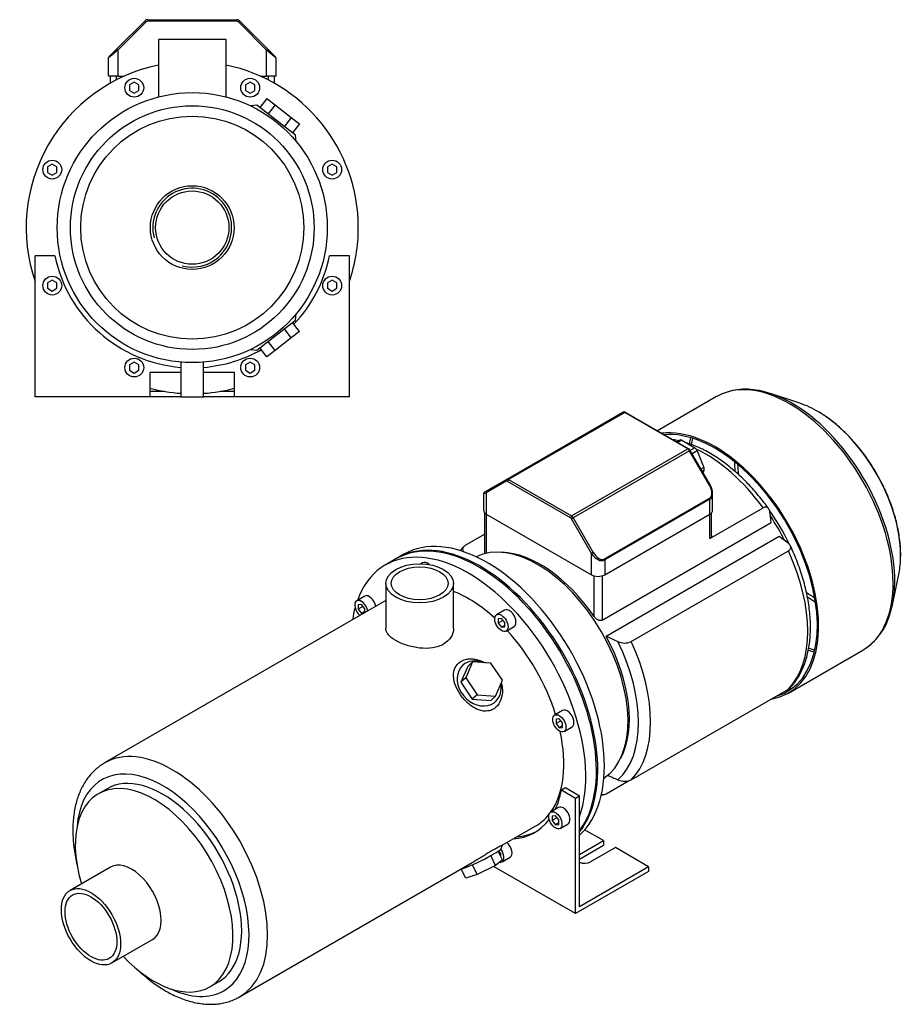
# Model space of a CAD drawing. Header units: millimetres. Extents: x 81 to 1177, y 11 to 791.
# Tile 2 of 2: x 708 to 1177, y 11 to 534. Entities that reach past the tile are written whole.
import ezdxf

# ---------------------------------------------------------------- set-up
doc = ezdxf.new("R2010")
doc.units = ezdxf.units.MM
for name, color, linetype in [('BASETTA_MEC_80_T', 7, 'Continuous'), ('CARCASSA_MEC_80-', 7, 'Continuous'), ('COPRIVENTOLA_MEC', 7, 'Continuous'), ('CORPO_MH_3-5_[9]', 7, 'Continuous'), ('FLANGIA_MOTORE_T', 7, 'Continuous'), ('STAFFA_3-5-9_INT', 7, 'Continuous'), ('螺栓_：_六角头_-_M20.0', 7, 'Continuous')]:
    doc.layers.add(name, color=color, linetype=linetype)

# ---------------------------------------------------------------- blocks, each defined once
blk = doc.blocks.new('SE')
at = {"layer": 'BASETTA_MEC_80_T', "color": 7, "linetype": 'Continuous'}
for p, q in [((966.53, 290.07), (1028.33, 325.75)), ((1029.33, 325.65), (967.53, 289.97)), ((1062.81, 306.32), (1029.33, 325.65)), ((1063.21, 306.36), (1029.73, 325.69)), ((1001.01, 270.64), (1062.81, 306.32)), ((1063.81, 305.26), (1002.01, 269.58)), ((1064.1, 305.43), (1063.81, 305.26)), ((1074.4, 286.92), (1063.81, 305.26)), ((1074.69, 287.09), (1064.1, 305.43)), ((966.37, 289.05), (955.77, 282.93)), ((955.94, 283.95), (966.53, 290.07)), ((1000.44, 269.66), (966.97, 288.99)), ((967.53, 289.97), (1001.01, 270.64)), ((954.31, 282.55), (954.31, 273.65)), ((954.71, 283.24), (955.94, 283.95)), ((955.77, 282.93), (955.77, 271.61)), ((1074.4, 286.92), (1074.69, 287.09)), ((1076.03, 273.65), (1076.03, 282.55)), ((1018.54, 247.81), (1074.4, 280.06)), ((1074.57, 279.5), (1018.71, 247.25)), ((1074.57, 271.61), (1074.57, 279.5)), ((955.77, 271.61), (1011.63, 239.36)), ((1002.01, 269.58), (1001.04, 269.03)), ((1011.63, 250.68), (1001.04, 269.03)), ((1002.01, 269.58), (1012.6, 251.24)), ((1018.71, 239.36), (1074.57, 271.61)), ((1012.6, 251.24), (1011.63, 250.68)), ((1011.63, 239.36), (1011.63, 250.68)), ((1018.71, 247.25), (1018.71, 239.36))]:
    blk.add_line(p, q, dxfattribs=at)
for centre, radius, start, end in [((1028.98, 324.52), 1.38, 57.1596, 117.9786), ((1061.86, 304.17), 2.57, 29.4569, 58.4402), ((955.11, 282.55), 0.8, 120, 175.2211), ((1067.17, 282.46), 8.84, 1.4216, 31.605)]:
    blk.add_arc(centre, radius, start, end, dxfattribs=at)
for centre, major_axis, ratio, start_param, end_param in [((1029.33, 324.02), (1, -1.73), 0.57735, 2.356194, 3.141593), ((1029.33, 325), (-0.4, -0.693), 0.57735, 3.141593, 3.926991), ((1062.81, 305.67), (-0.4, -0.693), 0.57735, 3.157534, 3.926991), ((1062.81, 304.69), (-1, 1.73), 0.57735, 4.712389, 5.497787), ((966.93, 289.37), (-0.4, 0.693), 0.816497, 0, 1.570796), ((966.97, 288.01), (0.6, -1.04), 0.57735, 2.356194, 3.141593), ((967.53, 288.33), (-1, 1.73), 0.57735, 5.497787, 6.283185), ((967.53, 289.31), (0.4, 0.693), 0.57735, 0.785398, 2.356194), ((959.31, 284.97), (5, 2.44), 0.074688, 3.098833, 3.890534), ((956.34, 283.26), (0.4, -0.693), 0.816497, 3.141593, 4.712389), ((1071.43, 285.2), (2.97, -5.14), 0.57735, 0, 1.570796), ((1071.03, 284.97), (-3.71, 5.36), 0.624963, 3.090017, 3.891341), ((1074, 279.83), (0.4, -0.693), 0.57735, 0.785398, 1.570796), ((959.31, 273.65), (5, 0), 0.57735, 3.141593, 3.926991), ((1071.03, 273.65), (-5, 0), 0.57735, 2.356194, 3.141593), ((1001.01, 269.99), (0.4, 0.693), 0.57735, 0.785398, 2.356194), ((1000.44, 268.68), (0.6, -1.04), 0.57735, 1.570796, 2.356194), ((1001.01, 269.01), (-1, 1.73), 0.57735, 4.712389, 5.497787), ((1015.57, 252.95), (-2.97, 5.14), 0.57735, 1.570796, 3.141593), ((1015.17, 252.72), (3.71, -5.36), 0.624963, 4.660813, 6.231609), ((1018.14, 247.58), (0.4, -0.693), 0.57735, 0.785398, 1.570796), ((1015.17, 241.4), (5, 0), 0.57735, 3.926991, 5.497787)]:
    blk.add_ellipse(centre, major_axis=major_axis, ratio=ratio, start_param=start_param, end_param=end_param, dxfattribs=at)
at = {"layer": 'CARCASSA_MEC_80-', "color": 7, "linetype": 'Continuous'}
for p, q in [((954.89, 272.29), (954.89, 250.62)), ((1074.57, 258.57), (1102.88, 274.92)), ((1075.45, 260.29), (1075.45, 272.29)), ((1107.09, 267.08), (1106.36, 272.79)), ((955.77, 271.61), (955.77, 250.83)), ((1017.29, 215.24), (1107.09, 267.08)), ((1074.57, 258.57), (1074.57, 271.61)), ((944.44, 254.85), (954.89, 260.88)), ((1111.43, 259.71), (1019.51, 206.64)), ((1116.13, 256.16), (1111.43, 259.71)), ((1032.81, 203.83), (1116.3, 252.04)), ((1013.05, 217.21), (1013.05, 238.78)), ((1017.29, 238.78), (1017.29, 215.24)), ((1032.81, 130.34), (1116.3, 178.55)), ((1019.38, 122.96), (1031.24, 129.81))]:
    blk.add_line(p, q, dxfattribs=at)
for centre, radius, start, end in [((1470.61, 1223.15), 1112.1, 246.06954, 246.41619), ((1029.35, 211.76), 8.65, 244.8351, 293.5594), ((1470.61, 1149.66), 1112.1, 246.10766, 246.41619), ((1029.35, 138.24), 8.62, 244.7509, 293.6436)]:
    blk.add_arc(centre, radius, start, end, dxfattribs=at)
for centre, major_axis, start_param, end_param in [((1072.12, 240.8), (-38.5, 66.68), 4.897433, 5.586077), ((1079.87, 245.28), (-32.5, 56.29), 4.566885, 4.88838), ((1077.75, 244.05), (-33.5, 58.02), 4.6109, 4.839739), ((984.41, 190.16), (-33.5, 58.02), 4.848677, 5.941491), ((1072.12, 240.8), (38.5, -66.68), 0.161239, 1.409558), ((984.41, 190.16), (33.5, -58.02), 0.341695, 1.521821), ((985.14, 190.58), (36.43, -63.11), 0.11977, 1.451026), ((988.62, 192.59), (38.5, -66.68), 0.161239, 1.409558)]:
    blk.add_ellipse(centre, major_axis=major_axis, ratio=0.57735, start_param=start_param, end_param=end_param, dxfattribs=at)
for points in [[(1058.05, 310.55), (1057.03, 310.78), (1056.02, 310.96), (1055.01, 311.11)], [(1016.81, 122.3), (1017.35, 122.39), (1017.9, 122.51), (1018.51, 122.64)]]:
    blk.add_open_spline(points, degree=3, dxfattribs=at)
for points, knots in [([(1105.76, 274.49), (1105.65, 274.64), (1104.67, 276.03), (1102.56, 278.82), (1099.57, 282.51), (1096.42, 286.08), (1093.19, 289.45), (1089.87, 292.63), (1086.48, 295.61), (1083.02, 298.37), (1079.5, 300.89), (1075.95, 303.18), (1072.38, 305.21), (1068.79, 306.97), (1065.29, 308.43), (1063, 309.21), (1061.91, 309.55)], [0, 0, 0, 0, 0.0056003, 0.0585199, 0.1114709, 0.1644579, 0.2174891, 0.2705724, 0.3237144, 0.3769203, 0.4301926, 0.4835296, 0.5369235, 0.5903576, 0.6437949, 0.6930593, 0.6930593, 0.6930593, 0.6930593]), ([(1106.36, 272.79), (1106.3, 273.27), (1106.18, 273.7), (1105.91, 274.27), (1105.8, 274.44), (1105.56, 274.75), (1105.43, 274.88), (1105.13, 275.1), (1104.96, 275.18), (1104.6, 275.3), (1104.41, 275.33), (1104.1, 275.32), (1103.99, 275.31), (1103.78, 275.28), (1103.67, 275.25), (1103.34, 275.15), (1103.11, 275.05), (1102.88, 274.92)], [0, 0, 0, 0, 0.25, 0.25, 0.375, 0.375, 0.5, 0.5, 0.625, 0.625, 0.75, 0.75, 0.8125, 0.8125, 0.875, 0.875, 1, 1, 1, 1]), ([(1075.45, 260.28), (1075.45, 260.14), (1075.43, 259.99), (1075.38, 259.67), (1075.33, 259.5), (1075.18, 259.18), (1075.09, 259.03), (1074.86, 258.77), (1074.72, 258.66), (1074.57, 258.57)], [0.5278319, 0.5278319, 0.5278319, 0.5278319, 0.625, 0.625, 0.75, 0.75, 0.875, 0.875, 1, 1, 1, 1]), ([(943.8, 254.33), (943.19, 253.7), (942.56, 253.04), (941.95, 252.3), (941.83, 252.16)], [0, 0, 0, 0, 0.0376467, 0.04613695, 0.04613695, 0.04613695, 0.04613695]), ([(944.44, 254.85), (944.21, 254.71), (944.01, 254.56), (943.68, 254.25), (943.54, 254.07), (943.33, 253.72), (943.26, 253.54), (943.19, 253.16), (943.18, 252.97), (943.23, 252.6), (943.28, 252.41), (943.43, 252.05), (943.53, 251.87), (943.72, 251.6), (943.8, 251.51), (943.88, 251.41)], [0, 0, 0, 0, 0.125, 0.125, 0.25, 0.25, 0.375, 0.375, 0.5, 0.5, 0.625, 0.625, 0.75, 0.75, 0.8200427, 0.8200427, 0.8200427, 0.8200427]), ([(1116.3, 252.04), (1116.53, 252.17), (1116.73, 252.32), (1117.07, 252.63), (1117.21, 252.81), (1117.41, 253.16), (1117.48, 253.35), (1117.56, 253.72), (1117.56, 253.91), (1117.52, 254.28), (1117.47, 254.47), (1117.31, 254.83), (1117.22, 255.01), (1116.97, 255.36), (1116.83, 255.53), (1116.51, 255.85), (1116.33, 256.01), (1116.13, 256.16)], [0, 0, 0, 0, 0.125, 0.125, 0.25, 0.25, 0.375, 0.375, 0.5, 0.5, 0.625, 0.625, 0.75, 0.75, 0.875, 0.875, 1, 1, 1, 1]), ([(1116.94, 179.07), (1117.55, 179.7), (1118.73, 180.93), (1120.52, 183.31), (1122.21, 186.02), (1123.72, 188.98), (1125, 192.15), (1126.07, 195.53), (1126.92, 199.1), (1127.53, 202.84), (1127.92, 206.74), (1128.07, 210.77), (1127.99, 214.93), (1127.68, 219.18), (1127.14, 223.52), (1126.37, 227.92), (1125.39, 232.37), (1124.19, 236.85), (1122.79, 241.34), (1121.18, 245.84), (1119.39, 250.26), (1118.02, 253.35), (1117.34, 254.76), (1117.33, 254.78)], [0, 0, 0, 0, 0.037717, 0.086315, 0.135323, 0.184787, 0.234701, 0.28502, 0.33567, 0.386568, 0.437632, 0.488791, 0.539991, 0.591186, 0.64235, 0.693473, 0.744548, 0.795576, 0.846559, 0.897503, 0.948413, 0.999297, 1, 1, 1, 1]), ([(1017.29, 215.24), (1017.13, 215.14), (1016.96, 215.08), (1016.58, 215.01), (1016.38, 215.01), (1015.99, 215.05), (1015.78, 215.1), (1015.39, 215.23), (1015.19, 215.31), (1014.81, 215.52), (1014.62, 215.64), (1014.26, 215.9), (1014.09, 216.04), (1013.76, 216.34), (1013.61, 216.51), (1013.31, 216.85), (1013.18, 217.02), (1013.05, 217.21)], [0, 0, 0, 0, 0.125, 0.125, 0.25, 0.25, 0.375, 0.375, 0.5, 0.5, 0.625, 0.625, 0.75, 0.75, 0.875, 0.875, 1, 1, 1, 1]), ([(1116.98, 179.07), (1116.95, 179.04), (1116.93, 179.02), (1116.74, 178.84), (1116.54, 178.69), (1116.3, 178.55)], [0.8569073, 0.8569073, 0.8569073, 0.8569073, 0.875, 0.875, 1, 1, 1, 1]), ([(1016.95, 122.92), (1016.96, 122.91), (1016.97, 122.9), (1017.14, 122.78), (1017.31, 122.7), (1017.67, 122.58), (1017.86, 122.55), (1018.16, 122.56), (1018.27, 122.57), (1018.49, 122.6), (1018.59, 122.63), (1018.93, 122.73), (1019.15, 122.83), (1019.38, 122.96)], [0.4889139, 0.4889139, 0.4889139, 0.4889139, 0.5, 0.5, 0.625, 0.625, 0.75, 0.75, 0.8125, 0.8125, 0.875, 0.875, 1, 1, 1, 1])]:
    blk.add_open_spline(points, degree=3, knots=knots, dxfattribs=at)
at = {"layer": 'COPRIVENTOLA_MEC', "color": 7, "linetype": 'Continuous'}
for p, q in [((1122.42, 330.5), (1106.8, 335.64)), ((1078.11, 334.03), (1046.69, 315.9)), ((1171.59, 223.42), (1174.95, 239.51)), ((1116.27, 176.51), (1155.86, 199.37))]:
    blk.add_line(p, q, dxfattribs=at)
for centre, radius, start, end in [((1093.57, 305.99), 32, 77.4443, 117.859), ((1138.86, 227.23), 32.62, 302.4405, 343.6964)]:
    blk.add_arc(centre, radius, start, end, dxfattribs=at)
for centre, major_axis, start_param, end_param in [((1116.98, 266.7), (38.87, -67.33), 0.012408, 3.129877), ((1118.27, 267.45), (-38.57, 66.8), 5.473371, 5.825312), ((1116.98, 266.7), (38.87, -67.33), 3.129877, 3.141593), ((1118.27, 267.45), (-38.57, 66.8), 3.911201, 5.473371), ((1131.72, 275.21), (31.27, -54.16), -3.945974, -3.715101), ((1131.72, 275.21), (31.27, -54.16), 0.742709, 2.337212), ((1077.4, 243.85), (-38.88, 67.33), 2.929099, 6.041664), ((1077.4, 243.85), (-38.38, 66.47), 3.001796, 6.019718), ((1116.98, 266.7), (-38.38, 66.47), 0.541901, 0.601128), ((1117.84, 267.2), (38.17, -66.11), 3.69397, 3.753574), ((1131.29, 274.96), (-30.87, 53.47), 0.799097, 0.899481), ((1131.84, 275.28), (30.08, -52.1), 3.962397, 4.068602), ((1131.72, 275.21), (31.27, -54.16), 0.573508, 0.742709), ((1118.27, 267.45), (-38.57, 66.8), 3.616963, 3.911201), ((1131.84, 275.28), (30.08, -52.1), -0.927268, -0.820805), ((1131.29, 274.96), (-30.87, 53.47), -4.040585, -3.94069), ((1116.98, 266.7), (-38.38, 66.47), -3.742131, -3.683493), ((1117.84, 267.2), (38.17, -66.11), -0.612955, -0.552378), ((1116.98, 266.7), (38.87, -67.33), 0, 0.012408)]:
    blk.add_ellipse(centre, major_axis=major_axis, ratio=0.57735, start_param=start_param, end_param=end_param, dxfattribs=at)
blk.add_open_spline([(1175.9, 247.75), (1175.93, 248.58), (1176, 250.41), (1175.88, 253.8), (1175.53, 257.63), (1174.96, 261.57), (1174.17, 265.57), (1173.16, 269.61), (1171.94, 273.67), (1170.52, 277.73), (1168.9, 281.78), (1167.1, 285.79), (1165.12, 289.74), (1162.97, 293.62), (1160.66, 297.41), (1158.21, 301.08), (1155.62, 304.63), (1152.91, 308.03), (1150.09, 311.27), (1147.16, 314.32), (1144.16, 317.19), (1141.08, 319.85), (1137.97, 322.26), (1135.13, 324.25), (1133.51, 325.22), (1132.78, 325.65)], degree=3, knots=[0, 0, 0, 0, 0.028258, 0.07332, 0.118371, 0.163397, 0.208391, 0.25335, 0.298278, 0.343176, 0.38805, 0.432905, 0.477748, 0.522584, 0.567419, 0.612259, 0.657109, 0.701976, 0.746866, 0.791785, 0.83674, 0.881735, 0.926774, 0.971859, 1, 1, 1, 1], dxfattribs=at)
at = {"layer": 'CORPO_MH_3-5_[9]', "color": 7, "linetype": 'Continuous'}
for p, q in [((907.76, 247.81), (902.1, 244.54)), ((921.94, 245.75), (921.01, 245.21)), ((902.35, 234.82), (902.35, 210.83)), ((938.35, 210.83), (938.35, 234.82)), ((902.35, 225.63), (752.95, 139.38)), ((891.14, 227.96), (886.9, 225.51)), ((889.4, 223.54), (887.63, 223.38)), ((887.63, 223.38), (887.63, 221.02)), ((890.22, 222.52), (887.63, 221.02)), ((887.63, 221.02), (889.4, 218.83)), ((891.16, 221.34), (889.4, 223.54)), ((891.16, 219.85), (889.4, 218.83)), ((891.16, 219.18), (891.16, 221.34)), ((965.51, 220.6), (961.27, 218.15)), ((889.4, 218.83), (890.77, 218.95)), ((963.77, 216.17), (962, 216.01)), ((962, 216.01), (962, 213.66)), ((964.59, 215.15), (962, 213.66)), ((965.54, 213.97), (963.77, 216.17)), ((962, 213.66), (963.77, 211.46)), ((965.54, 212.48), (963.77, 211.46)), ((963.77, 211.46), (965.54, 211.62)), ((965.54, 211.62), (965.54, 213.97)), ((966.27, 209.49), (970.51, 211.93)), ((945.87, 190.68), (942.21, 182.28)), ((948.48, 193.04), (944.82, 184.64)), ((948.48, 193.04), (945.87, 190.68)), ((958.25, 192.39), (948.48, 193.04)), ((964.37, 183.35), (958.25, 192.39)), ((944.82, 184.64), (942.21, 182.28)), ((944.82, 184.64), (950.93, 175.59)), ((960.7, 174.95), (964.37, 183.35)), ((942.21, 182.28), (948.32, 173.24)), ((950.93, 175.59), (948.32, 173.24)), ((948.32, 173.24), (958.09, 172.6)), ((950.93, 175.59), (960.7, 174.95)), ((960.7, 174.95), (958.09, 172.6)), ((996.32, 167.24), (992.07, 164.79)), ((994.57, 162.82), (992.81, 162.66)), ((992.81, 162.66), (992.81, 160.3)), ((996.34, 160.62), (994.57, 162.82)), ((995.39, 161.79), (992.81, 160.3)), ((992.81, 160.3), (994.57, 158.1)), ((996.34, 159.12), (994.57, 158.1)), ((994.57, 158.1), (996.34, 158.26)), ((996.34, 158.26), (996.34, 160.62)), ((997.07, 156.13), (1001.32, 158.58)), ((754.25, 125.7), (749.61, 123.02)), ((964.27, 95.69), (982.1, 105.98)), ((963.67, 93.89), (964.3, 95.68)), ((960.7, 84.96), (958.2, 90.12)), ((964.37, 87.85), (962.11, 92.49)), ((756.14, 84.06), (734.57, 71.61)), ((824.7, 15.1), (948.32, 86.47)), ((950.93, 80.09), (948.41, 85.26)), ((960.7, 84.96), (950.93, 80.09)), ((964.37, 87.85), (960.7, 84.96)), ((944.82, 78.11), (942.47, 82.94)), ((950.93, 80.09), (944.82, 78.11)), ((756.82, 33.07), (778.39, 45.52)), ((808.86, 20.39), (813.5, 23.07))]:
    blk.add_line(p, q, dxfattribs=at)
for centre, major_axis, ratio, start_param, end_param in [((946.23, 168.12), (44.13, -76.43), 0.57735, 0.45581, 3.593987), ((951.88, 171.38), (44.13, -76.43), 0.57735, 0.241164, 3.141593), ((924.44, 241.42), (2.5, -4.33), 0.57735, 2.083393, 3.141593), ((946.23, 168.12), (35.88, -62.14), 0.57735, 2.076031, 2.512145), ((889.4, 221.18), (-2.5, 4.33), 0.57735, 0, 2.122878), ((889.4, 221.18), (-2.5, 4.33), 0.57735, 4.160308, 6.283185), ((893.64, 223.63), (2.5, -4.33), 0.57735, 1.018715, 3.141593), ((946.23, 168.12), (44.13, -76.43), 0.57735, 3.660226, 3.763049), ((968.01, 216.27), (2.5, -4.33), 0.57735, 0, 3.141593), ((946.23, 168.12), (35.88, -62.14), 0.57735, 1.202887, 1.938706), ((951.98, 181.64), (-8.7, 9.66), 0.810411, 5.253429, 6.283185), ((951.98, 181.64), (-8.7, 9.66), 0.810411, 0, 4.056698), ((998.82, 162.91), (2.5, -4.33), 0.57735, 0, 3.141593), ((946.23, 168.12), (35.88, -62.14), 0.57735, 0.25816, 1.065562), ((788.83, 77.24), (-35.88, 62.14), 0.57735, 3.142447, 6.281569), ((783.88, 74.38), (32.38, -56.08), 0.57735, 0, 3.835482), ((783.88, 74.38), (29.63, -51.31), 0.57735, 0, 3.141593), ((779.24, 71.71), (29.62, -51.31), 0.57735, 0, 4.327423), ((946.23, 168.12), (35.88, -62.14), 0.57735, 0, 0.21901), ((951.98, 88.35), (11.69, 5.69), 0.099506, 3.627919, 6.183016), ((767.26, 64.79), (11.12, -19.27), 0.57735, 0, 3.141593), ((779.24, 71.71), (29.62, -51.31), 0.57735, 5.097355, 6.283185), ((783.88, 74.38), (32.38, -56.08), 0.57735, 5.589296, 6.283185)]:
    blk.add_ellipse(centre, major_axis=major_axis, ratio=ratio, start_param=start_param, end_param=end_param, dxfattribs=at)
for centre, major_axis in [((920.35, 234.82), (-18, 0)), ((920.35, 234.82), (-15.15, 0)), ((963.77, 213.82), (-2.5, 4.33)), ((994.57, 160.46), (-2.5, 4.33)), ((745.69, 52.34), (11.13, -19.27)), ((745.69, 52.34), (9.74, -16.87))]:
    blk.add_ellipse(centre, major_axis=major_axis, ratio=0.57735, dxfattribs=at)
for points, knots in [([(938.35, 210.83), (938.35, 210.83), (938.35, 210.83), (938.35, 209.23), (937.88, 207.62), (936.09, 204.77), (934.75, 203.5), (932.25, 202.06), (931.32, 201.64), (929.36, 200.98), (928.32, 200.73), (925.04, 200.22), (922.71, 200.19), (919.17, 200.56), (918.01, 200.75), (915.71, 201.23), (914.56, 201.54), (912.39, 202.23), (911.35, 202.61), (909.39, 203.46), (908.46, 203.93), (905.96, 205.37), (904.61, 206.43), (903.27, 208.05), (902.92, 208.61), (902.46, 209.72), (902.35, 210.27), (902.35, 210.83), (902.35, 210.83), (902.35, 210.83)], [0.1249858, 0.1249858, 0.1249858, 0.1249858, 0.125, 0.125, 0.1875, 0.1875, 0.25, 0.25, 0.28125, 0.28125, 0.3125, 0.3125, 0.375, 0.375, 0.40625, 0.40625, 0.4375, 0.4375, 0.46875, 0.46875, 0.5, 0.5, 0.5625, 0.5625, 0.59375, 0.59375, 0.625, 0.625, 0.6251231, 0.6251231, 0.6251231, 0.6251231]), ([(960.84, 168.93), (960.24, 168.39), (959.59, 167.97), (958.19, 167.32), (957.42, 167.1), (955.09, 166.77), (953.43, 166.99), (951.01, 167.83), (950.2, 168.2), (948.64, 169.07), (947.88, 169.58), (945.66, 171.28), (944.31, 172.63), (941.9, 175.64), (940.9, 177.25), (939.32, 180.61), (938.78, 182.3), (938.4, 184.8), (938.35, 185.61), (938.4, 187.19), (938.52, 187.96), (938.92, 189.42), (939.21, 190.11), (939.96, 191.37), (940.45, 191.95), (942.13, 193.46), (943.62, 194.16), (946.11, 194.64), (946.99, 194.71), (948.77, 194.66), (949.68, 194.55), (952.17, 194.01), (953.72, 193.42), (955.16, 192.63)], [0, 0, 0, 0, 0.03125, 0.03125, 0.0625, 0.0625, 0.125, 0.125, 0.15625, 0.15625, 0.1875, 0.1875, 0.25, 0.25, 0.3125, 0.3125, 0.375, 0.375, 0.40625, 0.40625, 0.4375, 0.4375, 0.46875, 0.46875, 0.5, 0.5, 0.5625, 0.5625, 0.59375, 0.59375, 0.625, 0.625, 0.6792325, 0.6792325, 0.6792325, 0.6792325]), ([(963.74, 181.81), (964.06, 180.64), (964.24, 179.45), (964.37, 176.47), (964.12, 174.66), (962.96, 171.44), (962.05, 169.99), (960.84, 168.93)], [0.8346005, 0.8346005, 0.8346005, 0.8346005, 0.875, 0.875, 0.9375, 0.9375, 1, 1, 1, 1]), ([(753.04, 139.38), (752.55, 139.11), (751.31, 138.42), (749.25, 136.89), (747.01, 134.9), (744.96, 132.65), (743.09, 130.17), (741.43, 127.45), (739.98, 124.52), (738.74, 121.37), (737.72, 118.01), (736.94, 114.47), (736.39, 110.76), (736.08, 106.9), (736, 102.92), (736.17, 98.82), (736.57, 94.64), (737.2, 90.38), (737.87, 86.98), (738.33, 85.01), (738.46, 84.47)], [0, 0, 0, 0, 0.0102043, 0.0299899, 0.0497848, 0.0696757, 0.0897379, 0.110028, 0.1305779, 0.1513928, 0.1724524, 0.1937176, 0.2151388, 0.2366653, 0.2582523, 0.2798644, 0.30147, 0.3230551, 0.3446127, 0.3525936, 0.3525936, 0.3525936, 0.3525936]), ([(948.31, 86.47), (948.38, 86.51), (948.45, 86.55), (949.29, 87.04), (950.07, 87.51), (951.66, 88.48), (952.47, 88.99), (954.1, 90.01), (954.9, 90.51), (956.48, 91.49), (957.27, 91.98), (959.49, 93.31), (960.82, 94.06), (962.35, 94.86), (962.8, 95.08), (963.51, 95.41), (963.78, 95.52), (964.2, 95.69), (964.31, 95.72), (964.31, 95.71)], [0.3721818, 0.3721818, 0.3721818, 0.3721818, 0.375, 0.375, 0.40625, 0.40625, 0.4375, 0.4375, 0.46875, 0.46875, 0.5, 0.5, 0.5625, 0.5625, 0.59375, 0.59375, 0.625, 0.625, 0.6619883, 0.6619883, 0.6619883, 0.6619883]), ([(770.14, 29.79), (771, 28.97), (772.96, 27.19), (776.07, 24.59), (779.48, 22.03), (782.93, 19.71), (786.43, 17.64), (789.95, 15.83), (793.49, 14.3), (797.02, 13.06), (800.53, 12.11), (804, 11.46), (807.41, 11.13), (810.73, 11.11), (813.95, 11.4), (817.04, 11.99), (819.97, 12.87), (822.6, 13.94), (824.01, 14.74), (824.72, 15.15)], [0.6492237, 0.6492237, 0.6492237, 0.6492237, 0.6664384, 0.6880181, 0.7096396, 0.7313028, 0.7530037, 0.7747324, 0.7964666, 0.8181713, 0.8398028, 0.8613075, 0.8826265, 0.9037058, 0.9245071, 0.9450181, 0.9652571, 0.9852712, 1, 1, 1, 1])]:
    blk.add_open_spline(points, degree=3, knots=knots, dxfattribs=at)
at = {"layer": 'FLANGIA_MOTORE_T', "color": 7, "linetype": 'Continuous'}
blk.add_line((912, 250.26), (908.47, 248.22), dxfattribs=at)
for centre, major_axis, start_param, end_param in [((956.13, 173.83), (44.12, -76.43), 0.121401, 3.141593), ((952.59, 171.79), (44.12, -76.43), 0.219659, 3.149605), ((983, 189.35), (34, -58.89), 0.037781, 3.103812)]:
    blk.add_ellipse(centre, major_axis=major_axis, ratio=0.57735, start_param=start_param, end_param=end_param, dxfattribs=at)
at = {"layer": 'STAFFA_3-5-9_INT', "color": 7, "linetype": 'Continuous'}
for p, q in [((997.83, 126.08), (995.71, 124.85)), ((1005.27, 121.78), (997.83, 126.08)), ((1003.15, 120.56), (995.71, 124.85)), ((1005.27, 121.78), (1003.15, 120.56)), ((1003.15, 59.32), (1003.15, 120.56)), ((1005.27, 62.99), (1005.27, 121.78)), ((994.2, 115.71), (989.95, 113.26)), ((992.45, 111.28), (990.68, 111.13)), ((990.68, 111.13), (990.68, 108.77)), ((993.27, 110.26), (990.68, 108.77)), ((994.22, 109.09), (992.45, 111.28)), ((990.68, 108.77), (992.45, 106.57)), ((994.22, 107.59), (992.45, 106.57)), ((992.45, 106.57), (994.22, 106.73)), ((994.22, 106.73), (994.22, 109.09)), ((994.95, 104.6), (999.2, 107.05)), ((1018, 98.1), (1008.03, 103.86)), ((1005.27, 90.75), (1018, 98.1)), ((1005.27, 88.3), (1018, 95.65)), ((1024.36, 94.43), (1011.21, 86.83)), ((1018, 98.1), (1018, 95.65)), ((1042.04, 84.22), (1024.36, 94.43)), ((962.47, 92.48), (962.19, 92.32)), ((963.41, 91.3), (962.33, 92.65)), ((963.41, 89.8), (963.41, 91.3)), ((963.41, 89.8), (963.41, 89.8)), ((964.15, 86.81), (968.39, 89.26)), ((960.02, 84.22), (960.02, 84.62)), ((1003.15, 59.32), (960.02, 84.22)), ((1042.04, 84.22), (1005.27, 62.99)), ((1042.04, 84.22), (1042.04, 81.77)), ((1042.04, 81.77), (1003.15, 59.32))]:
    blk.add_line(p, q, dxfattribs=at)
for centre, major_axis, start_param, end_param in [((944.11, 166.89), (-37.25, 64.52), 3.514775, 3.724263), ((996.7, 111.38), (-2.5, 4.33), 3.141593, 6.283185), ((944.11, 166.89), (-37.25, 64.52), 2.869041, 3.382098), ((946.23, 168.12), (-37.25, 64.52), 2.869041, 3.113115), ((965.89, 93.59), (-2.5, 4.33), 3.141593, 5.26447), ((961.65, 91.14), (2.5, -4.33), 0, 1.815566), ((961.65, 91.14), (2.5, -4.33), 5.830585, 6.283185), ((1008.03, 88.67), (4.5, 0), 4.052757, 5.497787)]:
    blk.add_ellipse(centre, major_axis=major_axis, ratio=0.57735, start_param=start_param, end_param=end_param, dxfattribs=at)
blk.add_ellipse((992.45, 108.93), major_axis=(2.5, -4.33), ratio=0.57735, dxfattribs=at)
at = {"layer": '螺栓_：_六角头_-_M20.0', "color": 7, "linetype": 'Continuous'}
for p, q in [((1058.68, 310.92), (1057, 309.95)), ((1059.68, 310.82), (1057.59, 309.61)), ((1059.68, 310.82), (1066.62, 306.81)), ((1066.62, 306.81), (1064.14, 305.37)), ((1067.85, 305.29), (1065.1, 303.7)), ((1067.85, 305.29), (1071.32, 296.34)), ((1071.32, 296.34), (1069.84, 295.49)), ((1071.32, 294.71), (1070.55, 294.27)), ((1071.32, 294.71), (1070.76, 293.91))]:
    blk.add_line(p, q, dxfattribs=at)
for centre, major_axis, start_param, end_param in [((1059.68, 309.19), (1, -1.73), 2.356194, 3.141593), ((1066.62, 305.18), (-1, 1.73), 4.45059, 5.497787), ((1070.09, 296.24), (1, -1.73), 0.261799, 1.308997)]:
    blk.add_ellipse(centre, major_axis=major_axis, ratio=0.57735, start_param=start_param, end_param=end_param, dxfattribs=at)
blk = doc.blocks.new('SE4')
at = {"layer": 'BASETTA_MEC_80_T', "color": 7, "linetype": 'Continuous'}
for p, q in [((759.44, 518.77), (774.42, 533.75)), ((774.42, 533.75), (774.99, 533.19)), ((775.84, 534.34), (823.18, 534.34)), ((775.84, 534.34), (775.84, 533.54)), ((823.18, 534.34), (823.18, 533.54)), ((824.59, 533.75), (824.03, 533.19)), ((824.59, 533.75), (839.57, 518.77)), ((774.99, 533.19), (760.01, 518.21)), ((823.18, 533.54), (775.84, 533.54)), ((839.01, 518.21), (824.03, 533.19)), ((760.01, 518.21), (755.01, 514.01)), ((755.24, 514.57), (759.44, 518.77)), ((760.01, 518.21), (759.44, 518.77)), ((760.01, 518.21), (760.01, 504.34)), ((839.57, 518.77), (839.01, 518.21)), ((839.01, 504.34), (839.01, 518.21)), ((844.01, 514.01), (839.01, 518.21)), ((839.57, 518.77), (843.77, 514.57)), ((755.01, 504.34), (755.01, 514.01)), ((844.01, 514.01), (844.01, 504.34)), ((760.01, 504.34), (755.01, 504.34)), ((760.01, 504.34), (763.34, 504.34)), ((835.67, 504.34), (839.01, 504.34)), ((844.01, 504.34), (839.01, 504.34))]:
    blk.add_line(p, q, dxfattribs=at)
for centre, radius, start, end in [((775.84, 532.34), 2, 90, 135), ((823.18, 532.34), 2, 45, 90), ((775.84, 532.34), 1.2, 90, 135), ((823.18, 532.34), 1.2, 45, 90), ((755.81, 514.01), 0.8, 135, 180), ((843.21, 514.01), 0.8, 0, 45)]:
    blk.add_arc(centre, radius, start, end, dxfattribs=at)
at = {"layer": 'CARCASSA_MEC_80-', "color": 7, "linetype": 'Continuous'}
for p, q in [((756.01, 500.62), (756.01, 504.34)), ((759.01, 504.34), (759.01, 502.25)), ((840.01, 502.25), (840.01, 504.34)), ((843.01, 504.34), (843.01, 500.62))]:
    blk.add_line(p, q, dxfattribs=at)
at = {"layer": 'CORPO_MH_3-5_[9]', "color": 7, "linetype": 'Continuous'}
for p, q in [((817.51, 523.84), (781.51, 523.84)), ((781.51, 523.84), (781.51, 493.31)), ((817.51, 493.31), (817.51, 523.84)), ((768.7, 501.1), (766.2, 499.66)), ((766.2, 499.66), (766.2, 496.77)), ((771.2, 499.66), (768.7, 501.1)), ((771.2, 496.77), (771.2, 499.66)), ((830.31, 501.1), (827.81, 499.66)), ((827.81, 499.66), (827.81, 496.77)), ((832.81, 499.66), (830.31, 501.1)), ((832.81, 496.77), (832.81, 499.66)), ((766.2, 496.77), (768.7, 495.33)), ((768.7, 495.33), (771.2, 496.77)), ((827.81, 496.77), (830.31, 495.33)), ((830.31, 495.33), (832.81, 496.77)), ((839.19, 492.45), (835.5, 487.72)), ((839.19, 492.45), (843.51, 489.08)), ((833.9, 488.97), (830.53, 488.56)), ((854.39, 472.97), (833.9, 488.97)), ((843.51, 489.08), (839.82, 484.35)), ((843.51, 489.08), (852.16, 482.32)), ((852.16, 482.32), (848.46, 477.59)), ((852.16, 482.32), (856.48, 478.95)), ((856.48, 478.95), (852.79, 474.22)), ((854.8, 469.58), (854.39, 472.97)), ((725.13, 457.53), (722.63, 456.09)), ((722.63, 456.09), (722.63, 453.2)), ((727.63, 456.09), (725.13, 457.53)), ((727.63, 453.2), (727.63, 456.09)), ((873.88, 457.53), (871.38, 456.09)), ((871.38, 456.09), (871.38, 453.2)), ((876.38, 456.09), (873.88, 457.53)), ((876.38, 453.2), (876.38, 456.09)), ((722.63, 453.2), (725.13, 451.76)), ((725.13, 451.76), (727.63, 453.2)), ((871.38, 453.2), (873.88, 451.76)), ((873.88, 451.76), (876.38, 453.2)), ((854.39, 374.71), (854.8, 378.08)), ((833.9, 358.71), (854.39, 374.71)), ((856.48, 368.73), (852.79, 373.46)), ((852.16, 365.36), (848.46, 370.09)), ((856.48, 368.73), (852.16, 365.36)), ((843.51, 358.6), (839.82, 363.33)), ((852.16, 365.36), (843.51, 358.6)), ((830.51, 359.12), (833.9, 358.71)), ((839.19, 355.23), (835.5, 359.96)), ((843.51, 358.6), (839.19, 355.23)), ((793.51, 352.34), (793.51, 333.84)), ((805.51, 333.84), (805.51, 352.34)), ((793.51, 333.84), (805.51, 333.84))]:
    blk.add_line(p, q, dxfattribs=at)
for centre, radius in [((768.7, 498.21), 5), ((830.31, 498.21), 5), ((799.51, 423.84), 71.75), ((799.51, 423.84), 64.75), ((799.51, 423.84), 59.25), ((725.13, 454.65), 5), ((873.88, 454.65), 5), ((799.51, 423.84), 22.25), ((799.51, 423.84), 19.48)]:
    blk.add_circle(centre, radius, dxfattribs=at)
for radius, start, end in [(88.25, 101.769, 198.884), (88.25, 0, 78.231), (20.95, 255, 195), (88.25, 341.116, 360), (88.25, 255.2289, 266.1015), (88.25, 273.8985, 284.7711)]:
    blk.add_arc((799.51, 423.84), radius, start, end, dxfattribs=at)
at = {"layer": 'STAFFA_3-5-9_INT', "color": 7, "linetype": 'Continuous'}
for p, q in [((716.01, 333.84), (716.01, 408.84)), ((726.53, 408.84), (716.01, 408.84)), ((883.01, 408.84), (872.48, 408.84)), ((883.01, 333.84), (883.01, 408.84)), ((725.13, 395.92), (722.63, 394.48)), ((722.63, 394.48), (722.63, 391.59)), ((727.63, 394.48), (725.13, 395.92)), ((727.63, 391.59), (727.63, 394.48)), ((873.88, 395.92), (871.38, 394.48)), ((871.38, 394.48), (871.38, 391.59)), ((876.38, 394.48), (873.88, 395.92)), ((876.38, 391.59), (876.38, 394.48)), ((722.63, 391.59), (725.13, 390.15)), ((725.13, 390.15), (727.63, 391.59)), ((871.38, 391.59), (873.88, 390.15)), ((873.88, 390.15), (876.38, 391.59)), ((768.7, 352.35), (766.2, 350.91)), ((766.2, 350.91), (766.2, 348.02)), ((771.2, 350.91), (768.7, 352.35)), ((771.2, 348.02), (771.2, 350.91)), ((830.31, 352.35), (827.81, 350.91)), ((827.81, 350.91), (827.81, 348.02)), ((832.81, 350.91), (830.31, 352.35)), ((832.81, 348.02), (832.81, 350.91)), ((766.2, 348.02), (768.7, 346.58)), ((768.7, 346.58), (771.2, 348.02)), ((793.51, 346.84), (777.01, 346.84)), ((777.01, 346.84), (777.01, 333.84)), ((822.01, 346.84), (805.51, 346.84)), ((822.01, 333.84), (822.01, 346.84)), ((827.81, 348.02), (830.31, 346.58)), ((830.31, 346.58), (832.81, 348.02)), ((784.71, 336.84), (777.01, 336.84)), ((822.01, 336.84), (814.31, 336.84)), ((777.01, 333.84), (716.01, 333.84)), ((793.51, 333.84), (777.01, 333.84)), ((822.01, 333.84), (805.51, 333.84)), ((883.01, 333.84), (822.01, 333.84))]:
    blk.add_line(p, q, dxfattribs=at)
for centre in [(725.13, 393.03), (873.88, 393.03), (768.7, 349.47), (830.31, 349.47)]:
    blk.add_circle(centre, 5, dxfattribs=at)
for start, end in [(191.6155, 265.3806), (316.4672, 348.3845), (274.6194, 299.5328)]:
    blk.add_arc((799.51, 423.84), 74.5, start, end, dxfattribs=at)

msp = doc.modelspace()

# ---------------------------------------------------------------- block references
for name in ['SE4', 'SE']:
    msp.add_blockref(name, (0, 0))

doc.saveas('drawing.dxf')
